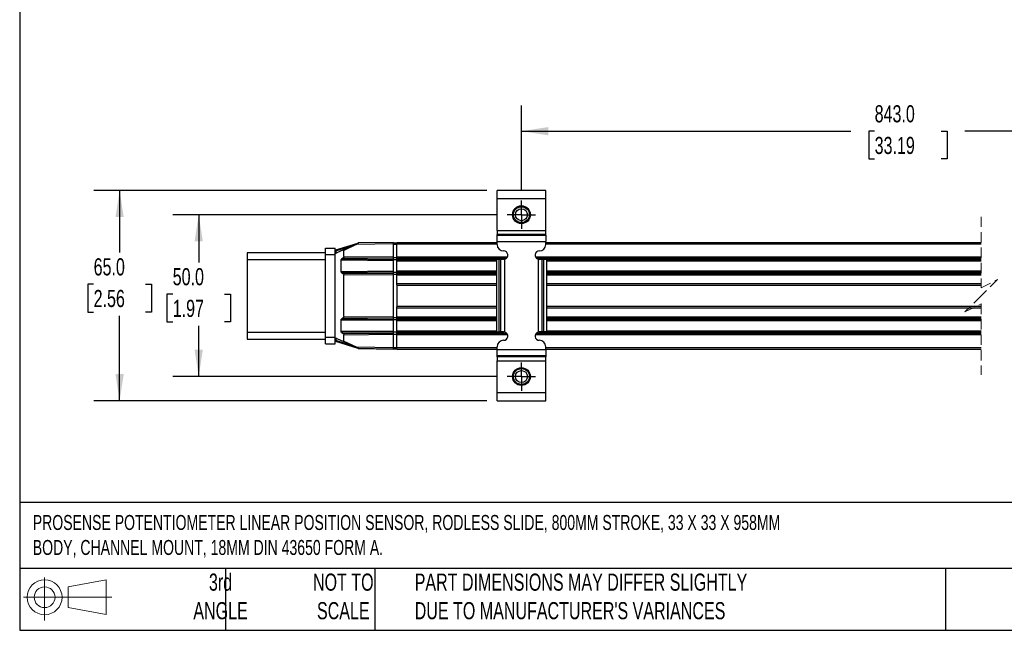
# Model space of a CAD drawing. Header units: millimetres. Extents: x 16 to 683, y 16 to 524.
# Tile 1 of 11: x 16 to 320, y 16 to 205. Entities that reach past the tile are written whole.
import ezdxf

# ---------------------------------------------------------------- set-up
doc = ezdxf.new("R2010")
doc.units = ezdxf.units.MM
doc.header["$LTSCALE"] = 2.5
doc.linetypes.add('CENTERX2', pattern=[20.32, 12.7, -2.54, 2.54, -2.54])
doc.linetypes.add('HIDDEN', pattern=[1.905, 1.27, -0.635])
doc.layers.add('CENTER', color=40, linetype='CENTERX2')
doc.layers.add('DIMENSIONS', color=140, linetype='Continuous', lineweight=25)
doc.layers.add('TEXT', color=140, linetype='Continuous', lineweight=25)
doc.styles.add('SLDTEXTSTYLE0', font='TXT', dxfattribs={"width": 0.7})
doc.dimstyles.new('SLDDIMSTYLE3', dxfattribs={"dimtxt": 5.39502, "dimasz": 8.255, "dimexe": 0, "dimexo": 0.0625, "dimgap": 1.348755, "dimtad": 0, "dimtih": 1, "dimtoh": 1, "dimrnd": 1e-09, "dimzin": 4, "dimdsep": 46, "dimtxsty": 'SLDTEXTSTYLE0', "dimsah": 1, "dimcen": 0.09, "dimadec": 0, "dimazin": 1, "dimtfac": 1, "dimtofl": 0, "dimtmove": 0, "dimatfit": 3, "dimfxl": 0, "dimfrac": 2, "dimtolj": 1, "dimtzin": 12, "dimarcsym": 0})

# ---------------------------------------------------------------- blocks, each defined once
blk = doc.blocks.new('Block11')
at = {"color": 7, "linetype": 'Continuous', "lineweight": 18}
for p, q in [((6.47, 13.28), (6.47, 0)), ((13.7, 10.42), (25.44, 12.58)), ((25.44, 12.58), (25.44, 1.83)), ((13.7, 3.99), (13.7, 10.42)), ((0, 7.2), (27.18, 7.2)), ((13.7, 3.99), (25.44, 1.83))]:
    blk.add_line(p, q, dxfattribs=at)
for radius in [5.38, 3.21]:
    blk.add_circle((6.47, 7.2), radius, dxfattribs=at)
blk = doc.blocks.new('Block12')
at = {"color": 7, "linetype": 'Continuous'}
blk.add_blockref('Block11', (0, 0), dxfattribs=at)
blk = doc.blocks.new('_D_10')
at = {"layer": 'DIMENSIONS'}
for p, q in [((163.18, 144.27), (63.19, 144.27)), ((71.13, 144.27), (71.13, 129.51)), ((63.11, 119.73), (61.3, 119.73)), ((61.3, 119.73), (61.3, 111.16)), ((79.14, 119.73), (80.95, 119.73)), ((80.95, 119.73), (80.95, 111.16)), ((61.3, 111.16), (63.11, 111.16)), ((71.13, 94.27), (71.13, 109.95)), ((80.95, 111.16), (79.14, 111.16)), ((163.18, 94.27), (63.19, 94.27))]:
    blk.add_line(p, q, dxfattribs=at)
for points in [[(71.13, 144.27), (69.86, 136.02), (72.4, 136.02)], [(71.13, 94.27), (72.4, 102.53), (69.86, 102.53)]]:
    blk.add_solid(points, dxfattribs=at)
at = {"layer": 'DIMENSIONS', "char_height": 5.292, "attachment_point": 1, "style": 'SLDTEXTSTYLE0'}
for s, insert in [('50.0', (63.11, 127.76)), ('1.97', (63.11, 117.98))]:
    blk.add_mtext(s, dxfattribs=dict(at, insert=insert))
blk = doc.blocks.new('_D_11')
at = {"layer": 'DIMENSIONS'}
for p, q in [((160.07, 151.77), (38.78, 151.77)), ((46.72, 151.77), (46.72, 132.56)), ((38.7, 122.78), (36.89, 122.78)), ((36.89, 122.78), (36.89, 114.21)), ((54.73, 122.78), (56.54, 122.78)), ((56.54, 122.78), (56.54, 114.21)), ((36.89, 114.21), (38.7, 114.21)), ((46.72, 86.77), (46.72, 113)), ((56.54, 114.21), (54.73, 114.21)), ((160.07, 86.77), (38.78, 86.77))]:
    blk.add_line(p, q, dxfattribs=at)
for points in [[(46.72, 151.77), (45.45, 143.52), (47.99, 143.52)], [(46.72, 86.77), (47.99, 95.03), (45.45, 95.03)]]:
    blk.add_solid(points, dxfattribs=at)
at = {"layer": 'DIMENSIONS', "char_height": 5.292, "attachment_point": 1, "style": 'SLDTEXTSTYLE0'}
for s, insert in [('65.0', (38.7, 130.81)), ('2.56', (38.7, 121.03))]:
    blk.add_mtext(s, dxfattribs=dict(at, insert=insert))
blk = doc.blocks.new('_D_12')
at = {"layer": 'DIMENSIONS'}
for p, q in [((170.74, 151.84), (170.74, 178.01)), ((402.99, 151.83), (402.99, 178.01)), ((348.28, 173.6), (344.75, 166.54)), ((350.04, 170.07), (348.28, 173.6)), ((170.74, 170.07), (272.46, 170.07)), ((279.77, 170.07), (277.96, 170.07)), ((277.96, 170.07), (277.96, 161.5)), ((300.29, 170.07), (302.1, 170.07)), ((302.1, 170.07), (302.1, 161.5)), ((342.98, 170.07), (307.6, 170.07)), ((344.75, 166.54), (342.98, 170.07)), ((402.99, 170.07), (350.04, 170.07)), ((277.96, 161.5), (279.77, 161.5)), ((302.1, 161.5), (300.29, 161.5))]:
    blk.add_line(p, q, dxfattribs=at)
for points in [[(170.74, 170.07), (179, 168.8), (179, 171.34)], [(402.99, 170.07), (394.74, 171.34), (394.74, 168.8)]]:
    blk.add_solid(points, dxfattribs=at)
at = {"layer": 'DIMENSIONS', "char_height": 5.292, "attachment_point": 1, "style": 'SLDTEXTSTYLE0'}
for s, insert in [('843.0', (279.77, 178.1)), ('33.19', (279.77, 168.32))]:
    blk.add_mtext(s, dxfattribs=dict(at, insert=insert))
blk = doc.blocks.new('SW_CENTERMARKSYMBOL_0')
at = {"layer": 'CENTER', "color": 0}
for p, q in [((0, 2.54), (0, 4.39)), ((-2.54, 0), (-4.39, 0)), ((0, 0), (-2.54, 0)), ((0, 0), (0, 2.54)), ((0, 0), (0, -2.54)), ((0, 0), (2.54, 0)), ((2.54, 0), (4.39, 0)), ((0, -2.54), (0, -4.39))]:
    blk.add_line(p, q, dxfattribs=at)
blk = doc.blocks.new('SW_CENTERMARKSYMBOL_1')
at = {"layer": 'CENTER', "color": 0}
for p, q in [((0, 2.54), (0, 4.39)), ((-2.54, 0), (-4.39, 0)), ((0, 0), (-2.54, 0)), ((0, 0), (0, 2.54)), ((0, 0), (0, -2.54)), ((0, 0), (2.54, 0)), ((2.54, 0), (4.39, 0)), ((0, -2.54), (0, -4.39))]:
    blk.add_line(p, q, dxfattribs=at)

msp = doc.modelspace()

# ---------------------------------------------------------------- linework, layer by layer
for p, q in [((178.243, 151.77), (163.243, 151.77)), ((163.243, 149.27), (163.243, 151.77)), ((163.243, 149.27), (178.243, 149.27)), ((163.243, 139.422), (163.243, 149.27)), ((178.243, 149.27), (178.243, 151.77)), ((178.243, 139.422), (178.243, 149.27)), ((163.243, 139.422), (178.243, 139.422)), ((163.243, 139.422), (163.243, 138.172)), ((178.243, 138.172), (163.243, 138.172)), ((163.243, 137.917), (163.243, 138.172)), ((163.243, 137.917), (178.243, 137.917)), ((163.243, 136.043), (163.243, 137.917)), ((178.243, 138.172), (178.243, 139.422)), ((178.243, 137.917), (178.243, 138.172)), ((178.243, 137.917), (178.243, 136.043)), ((110.243, 133.949), (113.243, 133.949)), ((110.243, 131.949), (110.243, 133.949)), ((113.243, 131.949), (113.243, 133.949)), ((120.134, 135.419), (113.382, 133.271)), ((113.438, 133.08), (118.728, 134.764)), ((115.774, 133.386), (119.679, 135.207)), ((119.76, 135.026), (115.976, 133.261)), ((131.243, 135.226), (119.76, 135.026)), ((131.243, 135.726), (120.428, 135.537)), ((131.243, 135.226), (131.243, 135.726)), ((131.243, 135.576), (132.243, 135.576)), ((131.243, 135.541), (132.243, 135.541)), ((131.243, 131.226), (131.243, 135.226)), ((131.243, 135.191), (132.243, 135.191)), ((132.243, 135.726), (163.243, 135.726)), ((132.243, 135.226), (132.243, 135.726)), ((132.243, 131.233), (132.243, 135.226)), ((132.243, 135.226), (163.243, 135.226)), ((163.243, 136.043), (178.243, 136.043)), ((163.243, 135.07), (163.243, 136.043)), ((178.243, 135.07), (178.243, 136.043)), ((178.243, 135.726), (312.651, 135.726)), ((178.243, 135.226), (312.651, 135.226)), ((110.243, 132.449), (86.043, 132.449)), ((86.043, 132.449), (86.043, 130.449)), ((110.243, 131.949), (113.243, 131.949)), ((110.243, 106.349), (110.243, 131.949)), ((113.438, 133.08), (113.243, 133.08)), ((113.243, 106.349), (113.243, 131.949)), ((113.438, 133.08), (113.438, 132.415)), ((113.71, 132.42), (113.439, 132.415)), ((113.71, 132.42), (113.747, 132.441)), ((115.774, 133.386), (113.747, 132.441)), ((115.773, 130.961), (115.264, 130.59)), ((115.773, 130.961), (131.243, 130.826)), ((115.976, 131.359), (115.976, 133.261)), ((115.976, 131.359), (131.243, 131.226)), ((131.243, 130.826), (131.243, 131.226)), ((131.243, 131.068), (132.243, 131.068)), ((131.243, 130.451), (131.243, 130.826)), ((132.243, 130.833), (132.243, 131.233)), ((132.243, 131.233), (166.427, 131.233)), ((132.243, 130.456), (132.243, 130.833)), ((132.243, 130.833), (166.144, 130.833)), ((175.059, 131.233), (312.651, 131.233)), ((175.342, 130.833), (312.651, 130.833)), ((86.043, 130.449), (110.243, 130.449)), ((86.043, 130.449), (86.043, 107.849)), ((115.06, 126.76), (115.06, 130.192)), ((131.243, 130.051), (115.06, 130.192)), ((115.264, 130.59), (131.243, 130.451)), ((131.243, 130.051), (131.243, 130.451)), ((131.243, 130.393), (132.243, 130.393)), ((131.243, 126.901), (131.243, 130.051)), ((132.243, 130.056), (132.243, 130.456)), ((132.243, 130.456), (163.029, 130.456)), ((132.243, 126.906), (132.243, 130.056)), ((132.243, 130.056), (163.029, 130.056)), ((163.822, 130.47), (163.029, 130.47)), ((163.029, 130.47), (163.029, 108.07)), ((163.822, 108.07), (163.822, 130.47)), ((164.423, 130.47), (163.822, 130.47)), ((164.423, 108.07), (164.423, 130.47)), ((165.243, 130.47), (164.423, 130.47)), ((165.612, 130.524), (165.243, 130.47)), ((165.612, 108.017), (165.612, 130.524)), ((175.873, 130.524), (175.873, 108.017)), ((175.873, 130.524), (176.243, 130.47)), ((177.062, 130.47), (176.243, 130.47)), ((177.062, 130.47), (177.062, 108.07)), ((177.664, 130.47), (177.062, 130.47)), ((177.664, 108.07), (177.664, 130.47)), ((178.456, 130.47), (177.664, 130.47)), ((178.456, 130.47), (178.456, 108.07)), ((178.456, 130.456), (312.651, 130.456)), ((178.456, 130.056), (312.651, 130.056)), ((115.06, 126.76), (131.243, 126.901)), ((131.243, 126.501), (115.264, 126.362)), ((115.264, 126.362), (115.773, 125.991)), ((131.243, 126.126), (115.773, 125.991)), ((131.243, 125.726), (115.976, 125.593)), ((115.976, 112.853), (115.976, 125.593)), ((131.243, 126.501), (131.243, 126.901)), ((131.243, 126.558), (132.243, 126.558)), ((131.243, 126.126), (131.243, 126.501)), ((131.243, 125.726), (131.243, 126.126)), ((131.243, 125.883), (132.243, 125.883)), ((131.243, 112.72), (131.243, 125.726)), ((132.243, 126.506), (132.243, 126.906)), ((132.243, 126.906), (163.029, 126.906)), ((132.243, 126.128), (132.243, 126.506)), ((132.243, 126.506), (163.029, 126.506)), ((132.243, 125.728), (132.243, 126.128)), ((132.243, 126.128), (163.029, 126.128)), ((132.243, 122.978), (132.243, 125.728)), ((132.243, 125.728), (163.029, 125.728)), ((178.456, 126.906), (312.651, 126.906)), ((178.456, 126.506), (312.651, 126.506)), ((178.456, 126.128), (312.651, 126.128)), ((178.456, 125.728), (312.651, 125.728)), ((132.243, 122.621), (132.243, 122.978)), ((132.243, 122.978), (163.029, 122.978)), ((132.243, 122.621), (132.243, 115.835)), ((132.243, 122.478), (163.029, 122.478)), ((178.456, 122.978), (312.651, 122.978)), ((178.456, 122.478), (312.651, 122.478)), ((132.243, 115.978), (163.029, 115.978)), ((132.243, 115.478), (132.243, 115.835)), ((178.456, 115.978), (312.651, 115.978)), ((115.773, 112.455), (115.264, 112.085)), ((115.773, 112.455), (131.243, 112.32)), ((115.976, 112.853), (131.243, 112.72)), ((131.243, 112.32), (131.243, 112.72)), ((131.243, 112.563), (132.243, 112.563)), ((132.243, 112.727), (132.243, 115.478)), ((132.243, 115.478), (163.029, 115.478)), ((132.243, 112.327), (132.243, 112.727)), ((132.243, 112.727), (163.029, 112.727)), ((178.456, 115.478), (312.651, 115.478)), ((178.456, 112.727), (312.651, 112.727)), ((115.06, 108.254), (115.06, 111.686)), ((131.243, 111.545), (115.06, 111.686)), ((115.264, 112.085), (131.243, 111.945)), ((131.243, 111.945), (131.243, 112.32)), ((131.243, 111.545), (131.243, 111.945)), ((131.243, 111.888), (132.243, 111.888)), ((131.243, 108.395), (131.243, 111.545)), ((132.243, 111.95), (132.243, 112.327)), ((132.243, 112.327), (163.029, 112.327)), ((132.243, 111.55), (132.243, 111.95)), ((132.243, 111.95), (163.029, 111.95)), ((132.243, 108.4), (132.243, 111.55)), ((132.243, 111.55), (163.029, 111.55)), ((178.456, 112.327), (312.651, 112.327)), ((178.456, 111.95), (312.651, 111.95)), ((178.456, 111.55), (312.651, 111.55)), ((110.243, 107.849), (86.043, 107.849)), ((86.043, 107.849), (86.043, 105.849)), ((115.06, 108.254), (131.243, 108.395)), ((131.243, 107.995), (115.264, 107.856)), ((115.264, 107.856), (115.773, 107.485)), ((131.243, 107.62), (115.773, 107.485)), ((131.243, 107.22), (115.976, 107.087)), ((115.976, 105.185), (115.976, 107.087)), ((131.243, 107.995), (131.243, 108.395)), ((131.243, 108.053), (132.243, 108.053)), ((131.243, 107.62), (131.243, 107.995)), ((131.243, 107.22), (131.243, 107.62)), ((131.243, 107.378), (132.243, 107.378)), ((131.243, 103.22), (131.243, 107.22)), ((132.243, 108), (132.243, 108.4)), ((132.243, 108.4), (163.029, 108.4)), ((132.243, 107.622), (132.243, 108)), ((132.243, 108), (165.458, 108)), ((132.243, 107.222), (132.243, 107.622)), ((132.243, 107.622), (166.224, 107.622)), ((132.243, 103.229), (132.243, 107.222)), ((132.243, 107.222), (166.462, 107.222)), ((163.029, 108.07), (163.822, 108.07)), ((164.423, 108.07), (163.822, 108.07)), ((165.243, 108.07), (164.423, 108.07)), ((165.612, 108.017), (165.243, 108.07)), ((175.024, 107.222), (312.651, 107.222)), ((175.261, 107.622), (312.651, 107.622)), ((176.243, 108.07), (175.873, 108.017)), ((176.027, 108), (312.651, 108)), ((177.062, 108.07), (176.243, 108.07)), ((177.664, 108.07), (177.062, 108.07)), ((178.456, 108.07), (177.664, 108.07)), ((178.456, 108.4), (312.651, 108.4)), ((86.043, 105.849), (110.243, 105.849)), ((113.243, 106.349), (110.243, 106.349)), ((110.243, 104.349), (110.243, 106.349)), ((110.243, 104.349), (113.243, 104.349)), ((113.243, 104.349), (113.243, 106.349)), ((113.243, 105.366), (113.438, 105.366)), ((113.382, 105.175), (120.199, 102.997)), ((113.438, 106.031), (113.438, 105.366)), ((118.779, 103.659), (113.438, 105.366)), ((113.71, 106.026), (113.439, 106.031)), ((113.747, 106.006), (113.71, 106.026)), ((113.747, 106.006), (115.774, 105.06)), ((119.679, 103.239), (115.774, 105.06)), ((115.976, 105.185), (119.76, 103.421)), ((119.76, 103.421), (131.243, 103.22)), ((163.243, 102.497), (163.243, 103.47)), ((178.243, 102.497), (178.243, 103.47)), ((120.428, 102.909), (131.243, 102.72)), ((120.476, 102.908), (120.493, 102.903)), ((125.243, 102.82), (120.493, 102.903)), ((131.243, 102.715), (125.243, 102.82)), ((131.243, 103.255), (132.243, 103.255)), ((131.243, 102.72), (131.243, 103.22)), ((131.243, 102.905), (132.243, 102.905)), ((131.243, 102.87), (132.243, 102.87)), ((132.243, 102.729), (132.243, 103.229)), ((132.243, 103.229), (163.243, 103.229)), ((132.243, 102.729), (163.243, 102.729)), ((178.243, 102.497), (163.243, 102.497)), ((163.243, 100.623), (163.243, 102.497)), ((178.243, 100.623), (163.243, 100.623)), ((163.243, 100.368), (163.243, 100.623)), ((178.243, 100.368), (163.243, 100.368)), ((163.243, 100.368), (163.243, 99.119)), ((178.243, 103.229), (312.651, 103.229)), ((178.243, 102.729), (312.651, 102.729)), ((178.243, 102.497), (178.243, 100.623)), ((178.243, 100.623), (178.243, 100.368)), ((178.243, 99.119), (178.243, 100.368)), ((163.243, 99.119), (178.243, 99.119)), ((163.243, 89.27), (163.243, 99.119)), ((178.243, 89.27), (178.243, 99.119)), ((163.243, 86.77), (163.243, 89.27)), ((178.243, 89.27), (163.243, 89.27)), ((178.243, 86.77), (178.243, 89.27)), ((163.243, 86.77), (178.243, 86.77))]:
    msp.add_line(p, q)
at = {"color": 7, "linetype": 'HIDDEN', "lineweight": 18}
for p, q in [((312.651, 143.663), (312.651, 121.728)), ((312.651, 121.728), (317.651, 124.228)), ((317.651, 124.228), (312.651, 119.228)), ((312.651, 119.228), (307.651, 114.228)), ((307.651, 114.228), (312.651, 116.728)), ((312.651, 116.728), (312.651, 94.792))]:
    msp.add_line(p, q, dxfattribs=at)
at = {"flags": 128}
for points in [[(119.679, 135.207), (119.933, 135.325), (120.164, 135.433), (120.299, 135.496), (120.335, 135.513), (120.344, 135.517), (120.347, 135.518)], [(120.493, 102.903), (120.492, 102.907), (120.492, 102.908)]]:
    msp.add_lwpolyline(points, dxfattribs=at)
for centre, radius in [((170.743, 144.27), 2.75), ((170.743, 144.27), 2.45), ((170.743, 144.27), 1.85), ((170.743, 94.27), 2.75), ((170.743, 94.27), 2.45), ((170.743, 94.27), 1.85)]:
    msp.add_circle(centre, radius)
for centre, radius, start, end in [((120.432, 135.337), 0.2, 90.99218, 115.00859), ((165.243, 135.07), 2, 180.00041, 269.9997), ((176.243, 135.07), 2, 270.0003, 359.99959), ((113.443, 133.08), 0.2, 107.65719, 179.99455), ((113.443, 132.215), 0.2, 90.99115, 180.00691), ((115.322, 133.731), 1.994, 193.35592, 199.06194), ((165.243, 131.77), 1.3, 286.50945, 90.00017), ((176.243, 131.77), 1.3, 89.99983, 253.49055), ((165.243, 106.77), 1.3, 269.99983, 73.49055), ((176.243, 106.77), 1.3, 106.50945, 270.00017), ((113.443, 106.231), 0.2, 179.99283, 269.00939), ((113.443, 105.366), 0.2, 179.99432, 252.28209), ((115.315, 104.714), 1.988, 160.85734, 166.58046), ((165.243, 103.47), 2, 90.0003, 179.99959), ((176.243, 103.47), 2, 0.00041, 89.9997), ((120.432, 103.109), 0.2, 244.99141, 269.00782)]:
    msp.add_arc(centre, radius, start, end)
for points, knots in [([(119.679, 135.207), (119.681, 135.202), (119.687, 135.184), (119.704, 135.147), (119.729, 135.091), (119.749, 135.049), (119.76, 135.026)], [0, 0, 0, 0, 0.07623893, 0.29268121, 0.61690881, 1, 1, 1, 1]), ([(119.76, 135.026), (119.845, 135.091), (120.002, 135.212), (120.187, 135.354), (120.288, 135.431), (120.317, 135.453)], [0, 0, 0, 0, 0.4576336, 0.8461039, 1, 1, 1, 1]), ([(120.317, 135.453), (120.337, 135.469), (120.37, 135.494), (120.407, 135.522), (120.424, 135.534), (120.428, 135.537)], [0, 0, 0, 0, 0.5545601, 0.8873693, 1, 1, 1, 1]), ([(115.976, 131.359), (115.974, 131.321), (115.968, 131.244), (115.927, 131.136), (115.863, 131.037), (115.803, 130.987), (115.773, 130.961)], [0, 0, 0, 0, 0.2473492, 0.4990424, 0.7412463, 1, 1, 1, 1]), ([(115.774, 133.386), (115.801, 133.396), (115.839, 133.409), (115.889, 133.402), (115.919, 133.39), (115.944, 133.368), (115.962, 133.338), (115.974, 133.301), (115.976, 133.275), (115.976, 133.261)], [0, 0, 0, 0, 0.2856662, 0.400801, 0.5029862, 0.6150126, 0.7325929, 0.8602216, 1, 1, 1, 1]), ([(115.06, 130.192), (115.063, 130.231), (115.068, 130.308), (115.11, 130.417), (115.174, 130.516), (115.234, 130.565), (115.264, 130.59)], [0, 0, 0, 0, 0.2487489, 0.4989663, 0.7482983, 1, 1, 1, 1]), ([(115.264, 126.362), (115.234, 126.386), (115.174, 126.436), (115.111, 126.535), (115.068, 126.644), (115.063, 126.721), (115.06, 126.76)], [0, 0, 0, 0, 0.2501846, 0.50095, 0.7497288, 1, 1, 1, 1]), ([(115.773, 125.991), (115.803, 125.965), (115.863, 125.915), (115.927, 125.816), (115.968, 125.708), (115.974, 125.631), (115.976, 125.593)], [0, 0, 0, 0, 0.25869445, 0.50095292, 0.75262564, 1, 1, 1, 1]), ([(115.976, 112.853), (115.974, 112.815), (115.968, 112.738), (115.927, 112.63), (115.863, 112.531), (115.803, 112.481), (115.773, 112.455)], [0, 0, 0, 0, 0.2473487, 0.4990423, 0.7412459, 1, 1, 1, 1]), ([(115.06, 111.686), (115.063, 111.725), (115.068, 111.802), (115.11, 111.911), (115.174, 112.01), (115.234, 112.06), (115.264, 112.085)], [0, 0, 0, 0, 0.2487497, 0.4989668, 0.7482986, 1, 1, 1, 1]), ([(115.264, 107.856), (115.234, 107.881), (115.174, 107.93), (115.111, 108.029), (115.068, 108.138), (115.063, 108.215), (115.06, 108.254)], [0, 0, 0, 0, 0.2501853, 0.500949, 0.7497288, 1, 1, 1, 1]), ([(115.773, 107.485), (115.803, 107.459), (115.863, 107.409), (115.927, 107.311), (115.968, 107.203), (115.974, 107.125), (115.976, 107.087)], [0, 0, 0, 0, 0.2586937, 0.5009521, 0.7526267, 1, 1, 1, 1]), ([(115.976, 105.185), (115.976, 105.171), (115.974, 105.145), (115.962, 105.109), (115.944, 105.078), (115.919, 105.057), (115.889, 105.044), (115.839, 105.037), (115.801, 105.05), (115.774, 105.06)], [0, 0, 0, 0, 0.1397576, 0.2673784, 0.3849704, 0.4970082, 0.5991943, 0.7143305, 1, 1, 1, 1]), ([(119.679, 103.239), (119.681, 103.244), (119.687, 103.262), (119.704, 103.299), (119.729, 103.355), (119.749, 103.398), (119.76, 103.421)], [0, 0, 0, 0, 0.07623893, 0.29268122, 0.61690029, 1, 1, 1, 1]), ([(119.76, 103.421), (119.839, 103.36), (119.978, 103.252), (120.157, 103.115), (120.256, 103.039), (120.294, 103.01)], [0, 0, 0, 0, 0.4443389, 0.7847292, 1, 1, 1, 1]), ([(120.347, 102.928), (120.346, 102.928), (120.343, 102.93), (120.327, 102.937), (120.292, 102.953), (120.231, 102.982), (120.023, 103.079), (119.836, 103.166), (119.679, 103.239)], [0, 0, 0, 0, 0.0039185, 0.0165406, 0.0680037, 0.1612129, 0.2928963, 1, 1, 1, 1]), ([(120.294, 103.01), (120.32, 102.99), (120.357, 102.961), (120.401, 102.929), (120.419, 102.915), (120.427, 102.91), (120.428, 102.909)], [0, 0, 0, 0, 0.5928688, 0.8352292, 0.9693286, 1, 1, 1, 1])]:
    msp.add_open_spline(points, degree=3, knots=knots)
at = {"layer": 'TEXT'}
for p, q in [((15.875, 523.875), (15.875, 15.875)), ((682.625, 55.315), (15.875, 55.315)), ((682.625, 34.925), (15.875, 34.925)), ((79.375, 34.925), (79.375, 15.875)), ((125.529, 34.925), (125.529, 15.875)), ((301.616, 34.925), (301.616, 15.875)), ((15.875, 15.875), (682.625, 15.875))]:
    msp.add_line(p, q, dxfattribs=at)

# ---------------------------------------------------------------- block references
at = {"layer": 'CENTER'}
for name, p in [('SW_CENTERMARKSYMBOL_0', (170.743, 144.27)), ('SW_CENTERMARKSYMBOL_1', (170.743, 94.27))]:
    msp.add_blockref(name, p, dxfattribs=at)
at = {"layer": 'TEXT'}
msp.add_blockref('Block12', (17.095, 18.885), dxfattribs=at)

# ---------------------------------------------------------------- texts
at = {"layer": 'TEXT', "style": 'SLDTEXTSTYLE0'}
for s, insert, char_height, attachment_point in [('PROSENSE POTENTIOMETER LINEAR POSITION SENSOR, RODLESS SLIDE, 800MM STROKE, 33 X 33 X 958MM ^JBODY, CHANNEL MOUNT, 18MM DIN 43650 FORM A.', (19.914, 51.504), 4.630208, 1), ('3rd^JANGLE', (77.872, 33.41), 5.2917, 2), ('NOT TO^JSCALE', (115.759, 33.41), 5.29167, 2), ("PART DIMENSIONS MAY DIFFER SLIGHTLY ^JDUE TO MANUFACTURER'S VARIANCES", (137.798, 33.41), 5.29167, 1)]:
    msp.add_mtext(s, dxfattribs=dict(at, insert=insert, char_height=char_height, attachment_point=attachment_point))

# ---------------------------------------------------------------- dimensions: what is measured, and where the dimension line sits
at = {"layer": 'DIMENSIONS'}
dim = msp.add_linear_dim(base=(402.993, 170.072), p1=(170.743, 148.66), p2=(402.993, 148.651), text='843.0', dimstyle='SLDDIMSTYLE3', dxfattribs=at)
dim.commit()
dim.dimension.update_dxf_attribs({"geometry": '_D_12', "text_midpoint": (290.032, 170.072), "dimtype": 160})
for base, p1, p2, picture, middle in [((46.717, 86.77), (163.243, 151.77), (163.243, 86.77), '_D_11', (46.717, 122.782)), ((71.125, 94.27), (166.353, 144.27), (166.353, 94.27), '_D_10', (71.125, 119.731))]:
    dim = msp.add_linear_dim(base=base, p1=p1, p2=p2, angle=90, dimstyle='SLDDIMSTYLE3', dxfattribs=at)
    dim.commit()
    dim.dimension.update_dxf_attribs({"geometry": picture, "text_midpoint": middle, "dimtype": 160})

doc.saveas('drawing.dxf')
